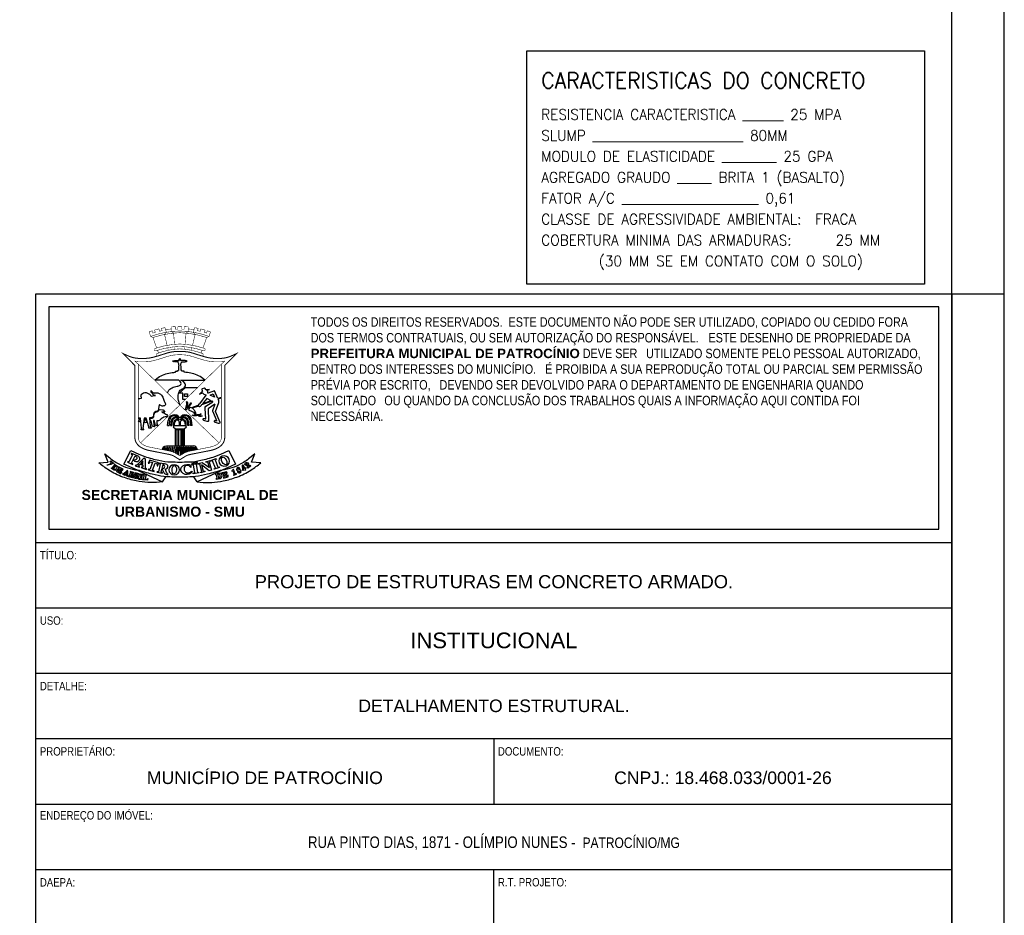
# Model space of a CAD drawing. Header units: millimetres. Extents: x -80 to 444, y 0 to 170.
# Tile 68 of 133: x 155 to 174, y 83 to 100. Entities that reach past the tile are written whole.
import ezdxf

# ---------------------------------------------------------------- set-up
doc = ezdxf.new("R2010")
doc.units = ezdxf.units.MM
doc.layers.add('BLOCOS', color=3, linetype='Continuous')
doc.layers.add('FUN_TXT_ARMADURAS', color=3, linetype='Continuous')
doc.styles.add('CYPETXT', font='romans', dxfattribs={"height": 0.2})
doc.styles.add('FORMATO', font='technic_.ttf')
doc.styles.add('R060E100', font='technic_.ttf', dxfattribs={"height": 16})

msp = doc.modelspace()

# ---------------------------------------------------------------- linework, layer by layer
at = {"color": 1}
msp.add_line((173.1, 94.7), (174.1, 94.7), dxfattribs=at)
at = {"color": 6}
for p, q in [((164.35, 86.2), (164.35, 84.95)), ((164.35, 73.25), (164.35, 83.7))]:
    msp.add_line(p, q, dxfattribs=at)
at = {"color": 2}
for points in [[(90, 124.4), (90, 65), (174.1, 65), (174.1, 124.4)], [(155.85, 90.2), (172.85, 90.2), (172.85, 94.45), (155.85, 94.45)]]:
    msp.add_lwpolyline(points, close=True, dxfattribs=at)
at = {"color": 6}
for points in [[(92.5, 123.4), (92.5, 66), (173.1, 66), (173.1, 123.4)], [(155.6, 66), (155.6, 94.7), (173.1, 94.7), (173.1, 66)]]:
    msp.add_lwpolyline(points, close=True, dxfattribs=at)
at = {"color": 1, "const_width": 0.00979}
for points in [[(157.907, 93.6657), (157.8367, 93.8638), (157.7924, 93.8848), (157.7641, 93.9712, -0.0101119), (157.8249, 93.9926), (157.8381, 93.9495), (157.8811, 93.9628), (157.8681, 94.0061, -0.0135349), (157.9514, 94.0285), (157.9633, 93.9833), (158.012, 93.9951), (157.9998, 94.0394, -0.0105173), (158.0657, 94.0516), (158.0766, 94.0173), (158.0931, 93.9647), (158.0579, 93.9226), (158.1071, 93.7142)], [(158.2492, 93.734), (158.2309, 93.9484), (158.1898, 93.9785), (158.1902, 94.067, -0.0118928), (158.2658, 94.0715), (158.2654, 94.0233), (158.3123, 94.0238), (158.3123, 94.0725, -0.005908), (158.35, 94.0724, -0.005908), (158.3877, 94.0725), (158.3877, 94.0238), (158.4346, 94.0233), (158.4342, 94.0715, -0.0118928), (158.5098, 94.067), (158.5102, 93.9785), (158.4691, 93.9484), (158.4508, 93.734)], [(158.793, 93.6657), (158.8633, 93.8638), (158.9076, 93.8848), (158.9359, 93.9712, 0.0101119), (158.8751, 93.9926), (158.8619, 93.9495), (158.8189, 93.9628), (158.8319, 94.0061, 0.0135349), (158.7486, 94.0285), (158.7367, 93.9833), (158.688, 93.9951), (158.7002, 94.0394, 0.0105173), (158.6343, 94.0516), (158.6234, 94.0173), (158.6069, 93.9647), (158.6421, 93.9226), (158.5929, 93.7142)], [(158.9076, 93.8848, 0.0825429), (158.35, 93.9892, 0.0825429), (157.7924, 93.8848)], [(158.8633, 93.8638, 0.0722397), (158.35, 93.9565, 0.0722397), (157.8367, 93.8638)], [(158.19, 94.0257, 0.0704916), (158.0784, 94.0115)], [(158.6216, 94.0115, 0.0704916), (158.51, 94.0257)], [(158.7658, 93.5128, 0.565968), (158.7961, 93.5397, 0.2738554), (158.7781, 93.5602, 0.0818369), (158.35, 93.6468, 0.0818369), (157.9219, 93.5602, 0.2738554), (157.9039, 93.5397, 0.565968), (157.9342, 93.5128)]]:
    msp.add_lwpolyline(points, format="xyb", dxfattribs=at)
at = {"color": 1}
for points, const_width in [([(157.8839, 93.6572, 0.2738554), (157.8658, 93.6366, 0.565968), (157.8961, 93.6098, -0.0759365), (158.35, 93.693, -0.0759365), (158.8039, 93.6098, 0.565968), (158.8342, 93.6366, 0.2738554), (158.8161, 93.6572, 0.0709109), (158.35, 93.7406, 0.0709109)], 0.00979), ([(158.0843, 93.5604, -0.0171122), (157.8431, 93.4873, -0.0594928), (157.6765, 93.4637, -0.0110952), (157.5833, 93.4637, -0.0879771), (157.3832, 93.5038), (157.2698, 93.5546), (157.4927, 93.3273), (157.4927, 91.9445, 0.0798337), (157.5025, 91.8898, 0.1642576), (157.5923, 91.7745, 0.0972303), (157.755, 91.7076), (158.1479, 91.6297, -0.0949465), (158.2532, 91.5885), (158.35, 91.5276), (158.4468, 91.5885, -0.0949465), (158.5521, 91.6297), (158.945, 91.7076, 0.0972303), (159.1077, 91.7745, 0.1642576), (159.1975, 91.8898, 0.0798337), (159.2073, 91.9445), (159.2073, 93.3273), (159.4302, 93.5546), (159.3168, 93.5038, -0.0879771), (159.1167, 93.4637, -0.0110952), (159.0235, 93.4637, -0.0594928), (158.8569, 93.4873, -0.0171122), (158.6157, 93.5604, 0.0972383), (158.35, 93.5964, 0.0972383)], 0.0196), ([(158.1052, 93.4993, -0.0171122), (157.8597, 93.4249, -0.0594928), (157.6779, 93.3991, -0.0110952), (157.5818, 93.3991, -0.1039794), (157.4871, 93.4162), (157.5573, 93.3537), (157.5573, 91.9451, 0.0787036), (157.5635, 91.9111, 0.1642576), (157.6279, 91.8284, 0.0972303), (157.7676, 91.771), (158.1601, 91.6931, -0.0946451), (158.2876, 91.6432), (158.35, 91.6039), (158.4124, 91.6432, -0.0946451), (158.5399, 91.6931), (158.9324, 91.771, 0.0972303), (159.0721, 91.8284, 0.1642576), (159.1365, 91.9111, 0.0787036), (159.1427, 91.9451), (159.1427, 93.3537), (159.2129, 93.4162, -0.1039794), (159.1182, 93.3991, -0.0110952), (159.0221, 93.3991, -0.0594928), (158.8403, 93.4249, -0.0171122), (158.5948, 93.4993, 0.084475), (158.3516, 93.5351, 0.085264)], 0.00979)]:
    msp.add_lwpolyline(points, format="xyb", close=True, dxfattribs=dict(at, const_width=const_width))
at = {"color": 1, "const_width": 0.00979}
for points in [[(158.1296, 93.6205), (158.1183, 93.6683)], [(158.2571, 93.6402), (158.2531, 93.687)], [(158.4429, 93.6402), (158.4469, 93.687)], [(158.5704, 93.6205), (158.5817, 93.6683)], [(157.9418, 93.5676), (157.9235, 93.619)], [(158.7582, 93.5676), (158.7765, 93.619)], [(157.5573, 93.3537), (158.35, 92.575), (157.6003, 91.8513)], [(159.0997, 91.8513), (158.35, 92.575), (159.1427, 93.3537)]]:
    msp.add_lwpolyline(points, dxfattribs=at)
at = {"color": 1}
for points in [[(158.3285, 93.335), (158.3298, 93.352, 0.1753675), (158.3255, 93.3716, -0.1525632), (158.3208, 93.4008), (158.248, 93.3962), (158.2483, 93.4064), (158.2466, 93.4072), (158.2413, 93.4061, -0.0109776), (158.2303, 93.4041, -0.2264449), (158.2245, 93.4058), (158.23, 93.4071), (158.2141, 93.4092, -0.8279357), (158.2139, 93.4132), (158.2239, 93.4166, -0.1271777), (158.2466, 93.4182), (158.248, 93.4233), (158.3379, 93.4254), (158.3387, 93.4484, -0.3094406), (158.35, 93.4638)], [(158.3715, 93.335), (158.3702, 93.352, -0.1753675), (158.3745, 93.3716, 0.1525632), (158.3792, 93.4008), (158.452, 93.3962), (158.4517, 93.4064), (158.4534, 93.4072), (158.4587, 93.4061, 0.0109776), (158.4697, 93.4041, 0.2264449), (158.4755, 93.4058), (158.47, 93.4071), (158.4859, 93.4092, 0.8279357), (158.4861, 93.4132), (158.4761, 93.4166, 0.1271777), (158.4534, 93.4182), (158.452, 93.4233), (158.3621, 93.4254), (158.3613, 93.4484, 0.3094406), (158.35, 93.4638)], [(158.3309, 93.0463), (157.8698, 93.0468), (157.91, 93.0804, -0.0792331), (158.021, 93.1465, -0.0836903), (158.2676, 93.1997), (158.2676, 93.2215), (158.3084, 93.2215), (158.3084, 93.2364), (158.323, 93.2364)], [(158.3715, 93.0463), (158.8302, 93.0468), (158.79, 93.0804, 0.0792331), (158.679, 93.1465, 0.0836903), (158.4324, 93.1997), (158.4324, 93.2215), (158.3916, 93.2215), (158.3916, 93.2364), (158.377, 93.2364)], [(158.1124, 92.8085), (158.1282, 92.8354, -0.1501679), (158.2023, 92.903, -0.0699618), (158.2986, 92.9331, 0.0780417), (158.3587, 92.953, 0.3306951), (158.375, 92.986, 0.2292163), (158.3309, 93.0463)], [(158.35, 92.575), (158.3273, 92.6587, -0.1189674), (158.3235, 92.7915, -0.1256689), (158.3554, 92.8562, -0.1330422), (158.3947, 92.8829, 0.2139135), (158.4566, 92.9411, 0.2204676), (158.4551, 92.9774, 0.2068478), (158.3715, 93.0463)], [(157.5573, 92.6987), (157.584, 92.6994), (157.6141, 92.7029, 0.3498893), (157.6169, 92.7057, 0.1508016), (157.6123, 92.7298, -0.2455834), (157.612, 92.7652, -0.0958284), (157.6349, 92.7944, -0.3272035), (157.7338, 92.8026, 0.0101999), (157.7553, 92.79, -0.0739811), (157.7859, 92.7665, -0.071794), (157.8019, 92.7441), (157.8331, 92.7513), (157.8599, 92.7555, -0.1166307), (157.8842, 92.7537), (157.8599, 92.7628, -0.1539762), (157.8319, 92.7848), (157.8163, 92.8069, -0.1279971), (157.8003, 92.8499), (157.8091, 92.8365, 0.0776904), (157.8198, 92.8248, 0.0761057), (157.8532, 92.8054, 0.1372627), (157.8697, 92.8038, -0.0872321), (157.9287, 92.8037, -0.1312138), (157.9828, 92.7785, -0.1542554), (158.0308, 92.7033, 0.0252133), (158.0422, 92.6679, 0.0510708), (158.0637, 92.625, -0.0259558), (158.0682, 92.6171, 0.0209291), (158.0729, 92.6086, -0.2164991), (158.0756, 92.5865, -0.1211261), (158.0602, 92.5612, -0.3471051), (158.0433, 92.5593, 0.2647657), (158.0395, 92.5594, -0.1335941), (158.0141, 92.5538, -0.1548185), (157.9906, 92.5626, 0.0061902), (157.9615, 92.5848), (157.95, 92.5428), (157.9442, 92.5028, -0.0946831), (157.9321, 92.4675, -0.2588371), (157.9066, 92.4521, 0.3103352), (157.853, 92.4121, 0.068396), (157.8447, 92.3698, -0.2503229), (157.8234, 92.3348), (157.7683, 92.3311), (157.7816, 92.1621), (157.8061, 92.1289), (157.7566, 92.1317), (157.7581, 92.1584), (157.7046, 92.3228), (157.6694, 92.3228), (157.6429, 92.1261), (157.6607, 92.0995), (157.6119, 92.0995), (157.6174, 92.1291), (157.5977, 92.3235), (157.5573, 92.3235)], [(159.076, 92.6971), (159.0117, 92.8418), (158.8915, 92.7997, -0.6036909), (158.8858, 92.805, 0.3225458), (158.869, 92.8496), (158.9182, 92.8711), (158.8518, 92.8629), (158.8298, 92.893, 0.350927), (158.8225, 92.895), (158.7754, 92.8801, 0.371909), (158.7705, 92.8721, 0.0634966), (158.7808, 92.8369), (158.7242, 92.7827), (158.7857, 92.8081, -0.3927287), (158.7892, 92.8067, 0.2449148), (158.8439, 92.7672, -0.4927638), (158.8459, 92.7637), (158.7292, 92.5934), (158.7105, 92.5883), (158.6933, 92.5637)], [(158.4612, 92.4875), (158.4671, 92.5157, -0.0139651), (158.4791, 92.5661, 0.1321923), (158.4791, 92.6323, -0.8419479), (158.4881, 92.6364, -0.2175372), (158.4975, 92.5839, 0.0252836), (158.4847, 92.5212), (158.5008, 92.5362, 0.1023303), (158.5553, 92.6129, -0.9921758), (158.5641, 92.609, -0.1084767), (158.4862, 92.4986, 0.3156258), (158.4836, 92.4868)], [(158.7659, 92.575), (158.7491, 92.5538, -0.201937), (158.7389, 92.5483, 0.3341121), (158.7351, 92.5448, -0.7273895), (158.7226, 92.5432, 0.1045476), (158.7208, 92.5455, 0.3699832), (158.718, 92.5455, -0.6686331), (158.7101, 92.5495, 0.5231921), (158.7049, 92.5537)], [(159.0166, 92.5875), (158.89, 92.503), (158.8969, 92.2751, -0.544415), (158.8755, 92.2603), (158.8252, 92.2716, -0.2092755), (158.7953, 92.2935, -0.5227515), (158.8054, 92.3149, -0.2023617), (158.8312, 92.3089, 0.2295594), (158.8426, 92.3068, 0.3934708), (158.8449, 92.3106), (158.8334, 92.5079, -0.2047689), (158.8484, 92.5495), (158.9826, 92.6351, 0.6252674), (158.9821, 92.6399, -0.0871836), (158.9707, 92.6464)], [(159.0166, 92.5875), (158.9765, 92.4598, 0.2192635), (158.9781, 92.4471), (159.0526, 92.277, -0.2927298), (159.0514, 92.27, -0.3674289), (159.045, 92.2691, 0.1514547), (159.0193, 92.276, 0.2643945), (159.0049, 92.2671, 0.4364817), (159.0096, 92.253, 0.0114314), (159.0447, 92.2381, 0.1512931), (159.1179, 92.2324, 0.4169046), (159.1214, 92.2379)], [(159.1214, 92.2379), (159.0322, 92.452), (159.0952, 92.6247, 0.2962344), (159.0814, 92.685)], [(158.5723, 92.5215, 0.5580831), (158.5167, 92.4845)], [(158.5167, 92.4845), (158.6543, 92.4203), (158.6352, 92.4598, 0.1393815), (158.588, 92.513)], [(158.7141, 92.3799, 0.0548405), (158.7729, 92.3685, -0.8390859), (158.7737, 92.3601, -0.2090551), (158.6939, 92.3717, 0.1994227), (158.6815, 92.3737, -0.1161258), (158.5982, 92.3737, -0.8809874), (158.5993, 92.3837), (158.6379, 92.3824, 0.0569376), (158.6653, 92.3846), (158.6372, 92.3994, -0.2703294), (158.6263, 92.4168)], [(158.6839, 92.3912), (158.699, 92.3896, 0.0977281), (158.7119, 92.3907, 0.0423412), (158.7366, 92.4002, -0.1562378), (158.7526, 92.4025, -0.7348742), (158.7538, 92.3942, -0.0724375), (158.7149, 92.3824, 0.6281294), (158.7141, 92.3799)], [(157.5573, 92.275), (157.5704, 92.2654, 0.059047), (157.5947, 92.2561)], [(157.6686, 92.2434, 0.0487975), (157.7197, 92.2447)], [(158.1564, 92.2906), (158.1547, 92.2784, 0.0128134), (158.1439, 92.1828)], [(158.5436, 92.2906), (158.5453, 92.2784, -0.0128134), (158.5561, 92.1828)], [(158.0136, 91.7222, -0.3730721), (158.0941, 91.7919), (158.6059, 91.7919)], [(158.6864, 91.7222, 0.3730721), (158.6059, 91.7919)], [(158.0192, 91.1043), (157.9626, 91.0994, -0.0719824), (157.5188, 91.1242, -0.0372181), (157.2585, 91.1975, -0.0570973), (156.9912, 91.3308, -0.0327185), (156.8048, 91.4702), (156.9803, 91.4788), (156.9166, 91.644), (156.9888, 91.5829, 0.0511682), (157.1855, 91.4482, 0.0859639), (157.5396, 91.3283)], [(158.0382, 91.7173), (158.0593, 91.7605, 1.0483596), (158.0505, 91.7643), (158.0258, 91.7197)], [(158.0696, 91.711), (158.0906, 91.761, 1.0483596), (158.0815, 91.7643), (158.0572, 91.7135)], [(158.1002, 91.705), (158.1236, 91.761, 1.0483596), (158.1146, 91.7643), (158.0875, 91.7075)], [(158.136, 91.6979), (158.1548, 91.7618, 1.0483596), (158.1454, 91.7641), (158.1232, 91.7004)], [(158.1712, 91.6908), (158.1869, 91.7622, 1.0483596), (158.1774, 91.7638), (158.1582, 91.6935)], [(158.2052, 91.6817), (158.2193, 91.7626, 1.0483596), (158.2098, 91.7638), (158.1921, 91.6856)], [(158.2378, 91.6694), (158.2501, 91.7629, 1.0483596), (158.2405, 91.7637), (158.2243, 91.6749)], [(158.2766, 91.6499), (158.2841, 91.7632, 1.0483596), (158.2745, 91.7633), (158.2622, 91.6578)], [(158.308, 91.6304), (158.3168, 91.7632, 1.0483596), (158.3071, 91.7633), (158.2928, 91.6399)], [(158.3322, 91.6151), (158.3398, 91.7631, -0.1636471), (158.3425, 91.7667, -0.1532159), (158.346, 91.7678), (158.354, 91.7678)], [(158.3678, 91.6151), (158.3602, 91.7631, 0.1636471), (158.3575, 91.7667, 0.1532159), (158.354, 91.7678)], [(158.392, 91.6304), (158.3832, 91.7632, -1.0483596), (158.3929, 91.7633), (158.4072, 91.6399)], [(158.4234, 91.6499), (158.4159, 91.7632, -1.0483596), (158.4255, 91.7633), (158.4378, 91.6578)], [(158.4622, 91.6694), (158.4499, 91.7629, -1.0483596), (158.4595, 91.7637), (158.4757, 91.6749)], [(158.4948, 91.6817), (158.4807, 91.7626, -1.0483596), (158.4902, 91.7638), (158.5079, 91.6856)], [(158.5288, 91.6908), (158.5131, 91.7622, -1.0483596), (158.5226, 91.7638), (158.5418, 91.6935)], [(158.564, 91.6979), (158.5452, 91.7618, -1.0483596), (158.5546, 91.7641), (158.5768, 91.7004)], [(158.5998, 91.705), (158.5764, 91.761, -1.0483596), (158.5854, 91.7643), (158.6125, 91.7075)], [(158.6304, 91.711), (158.6094, 91.761, -1.0483596), (158.6185, 91.7643), (158.6428, 91.7135)], [(158.6618, 91.7173), (158.6407, 91.7605, -1.0483596), (158.6495, 91.7643), (158.6742, 91.7197)], [(158.6808, 91.1043), (158.7374, 91.0994, 0.0719824), (159.1812, 91.1242, 0.0372181), (159.4415, 91.1975, 0.0570973), (159.7088, 91.3308, 0.0327185), (159.8952, 91.4702), (159.7197, 91.4788), (159.7834, 91.644), (159.7112, 91.5829, -0.0511682), (159.5145, 91.4482, -0.0859639), (159.1604, 91.3283)], [(158.485, 91.4352), (158.5316, 91.4344), (158.5488, 91.4338, -0.2702252), (158.56, 91.4194), (158.5627, 91.3793, -0.8026886), (158.5588, 91.3781, 0.0740355), (158.5356, 91.4087, 0.2045789), (158.4729, 91.4179, 0.0810479), (158.4458, 91.3976, 0.1192834), (158.4301, 91.3643, 0.1931852), (158.4499, 91.3034, 0.2314151), (158.4959, 91.2784, 0.0219803), (158.522, 91.2794, 0.1996064), (158.5716, 91.3049, -0.7686045), (158.584, 91.2991)]]:
    msp.add_lwpolyline(points, format="xyb", dxfattribs=at)
for points in [[(158.4559, 92.6791), (158.4073, 92.6791), (158.4073, 92.8008), (158.3406, 92.8008), (158.4564, 92.9061), (158.6882, 92.9072)], [(158.6933, 92.5637), (158.5723, 92.5215)], [(158.7049, 92.5537), (158.588, 92.513)], [(158.9707, 92.6464), (158.7659, 92.575)], [(158.9497, 92.6531), (158.8682, 92.7011), (158.7848, 92.5956)], [(158.9497, 92.6531), (158.7848, 92.5956)], [(159.1427, 92.7203), (159.076, 92.6971)], [(159.1427, 92.7063), (159.0814, 92.685)], [(158.4612, 92.4875), (158.4836, 92.4868)], [(158.6263, 92.4168), (158.6839, 92.3912)], [(157.5947, 92.2561), (157.5888, 92.3138), (157.5573, 92.3138)], [(157.7197, 92.2447), (157.6975, 92.313), (157.678, 92.313), (157.6686, 92.2434)], [(158.115, 92.1823), (158.1244, 92.2761)], [(158.115, 92.1823), (158.1439, 92.1828)], [(158.1735, 92.1823), (158.1965, 92.1823)], [(158.4663, 92.1756), (158.2337, 92.1756), (158.2216, 92.156), (158.2653, 92.1199), (158.4347, 92.1199)], [(158.2287, 92.1823), (158.2449, 92.1823)], [(158.3401, 92.2459), (158.3401, 92.1756)], [(158.3599, 92.2459), (158.3599, 92.1756)], [(158.4347, 92.1199), (158.4784, 92.156), (158.4663, 92.1756)], [(158.4713, 92.1823), (158.4551, 92.1823)], [(158.5265, 92.1823), (158.5035, 92.1823)], [(158.585, 92.1823), (158.5561, 92.1828)], [(158.585, 92.1823), (158.5756, 92.2761)], [(158.2653, 91.7919), (158.2653, 92.1081), (158.2696, 92.1081), (158.2696, 91.7919)], [(158.2827, 91.7919), (158.2827, 92.1081), (158.3107, 92.1081), (158.3107, 91.7919)], [(158.3306, 91.7919), (158.3306, 92.1081), (158.3694, 92.1081)], [(158.3694, 92.1081), (158.3694, 91.7919)], [(158.4173, 91.7919), (158.4173, 92.1081), (158.3893, 92.1081), (158.3893, 91.7919)], [(158.4347, 91.7919), (158.4347, 92.1081), (158.4304, 92.1081), (158.4304, 91.7919)], [(157.4576, 91.3666), (158.0192, 91.1043), (158.0842, 91.2039)], [(159.2424, 91.3666), (158.6808, 91.1043), (158.6158, 91.2039)]]:
    msp.add_lwpolyline(points, dxfattribs=at)
for points in [[(158.4365, 92.7903), (158.4943, 92.7903), (158.4943, 92.7378), (158.4365, 92.7378)], [(158.9318, 92.7653), (158.9868, 92.788), (159.0136, 92.7262)], [(157.6102, 91.3781), (157.7125, 91.3441), (157.7125, 91.3571), (157.6918, 91.3683), (157.6918, 91.5415), (157.6608, 91.5566), (157.5308, 91.4234), (157.5086, 91.4235), (157.5001, 91.4131), (157.5785, 91.3863), (157.579, 91.4004), (157.5603, 91.4111), (157.5858, 91.4408), (157.6435, 91.4232), (157.6435, 91.3854), (157.6157, 91.3881)], [(157.6022, 91.4578), (157.6441, 91.4447), (157.6457, 91.5056)], [(157.7427, 91.3347), (157.8576, 91.3012), (157.8576, 91.3146), (157.8298, 91.327), (157.8768, 91.4619), (157.9144, 91.4487), (157.9164, 91.4101), (157.9318, 91.4113), (157.9415, 91.4688), (157.7753, 91.5184), (157.7482, 91.4631), (157.763, 91.4604), (157.7858, 91.4888), (157.8256, 91.4767), (157.7782, 91.3437), (157.7464, 91.3459)], [(158.5798, 91.4462), (158.6854, 91.4711), (158.6835, 91.4893), (158.5795, 91.457)], [(158.5795, 91.438), (158.6856, 91.4556), (158.6885, 91.4437), (158.6631, 91.435), (158.687, 91.288), (158.7137, 91.287), (158.7168, 91.276), (158.6076, 91.2614), (158.6078, 91.2709), (158.635, 91.2814), (158.61, 91.4266), (158.5818, 91.4285)], [(158.7505, 91.2811), (158.7496, 91.2915), (158.7704, 91.3018), (158.7315, 91.4451), (158.7005, 91.4447), (158.6975, 91.4573), (158.7758, 91.4762), (158.9143, 91.3777), (158.8846, 91.4838), (158.8461, 91.4803), (158.8448, 91.4909), (158.9288, 91.5132), (158.934, 91.5037), (158.9103, 91.4907), (158.9557, 91.3313), (158.9139, 91.3194), (158.7618, 91.4287), (158.7975, 91.3115), (158.8302, 91.3103), (158.8347, 91.3014)], [(158.9448, 91.5133), (159.044, 91.5509), (159.0491, 91.5398), (159.0259, 91.5262), (159.0784, 91.3868), (159.1048, 91.3911), (159.1099, 91.3809), (159.0058, 91.3452), (159.0041, 91.3545), (159.0287, 91.3701), (158.9755, 91.5075), (158.9475, 91.5039)], [(157.3582, 91.2236), (157.3593, 91.3151), (157.3413, 91.3234), (157.2729, 91.2576), (157.2596, 91.2582), (157.2553, 91.2539), (157.2986, 91.2349), (157.2985, 91.2418), (157.2898, 91.2499), (157.3013, 91.2642), (157.3308, 91.2529), (157.3308, 91.2353), (157.3179, 91.2366), (157.3122, 91.231), (157.365, 91.2109), (157.3648, 91.2184)], [(157.3105, 91.2731), (157.3308, 91.2649), (157.334, 91.2975)], [(157.5815, 91.1603), (157.6367, 91.1503), (157.636, 91.1567), (157.6221, 91.1635), (157.6371, 91.2386), (157.6522, 91.2396), (157.6511, 91.2467), (157.5994, 91.2541), (157.5949, 91.2485), (157.6095, 91.2429), (157.5949, 91.1683), (157.5855, 91.1672)], [(159.5604, 91.3481), (159.5527, 91.3935), (159.5766, 91.3586)]]:
    msp.add_lwpolyline(points, close=True, dxfattribs=at)
for points in [[(157.7857, 92.2619), (157.7825, 92.3221), (157.8089, 92.3233, 0.0803253), (157.8337, 92.3285, 0.158746), (157.8421, 92.3353, 0.0286502), (157.8508, 92.3504, 0.1043628), (157.856, 92.3706, -0.0317452), (157.8581, 92.39, -0.0349798), (157.8619, 92.4056, -0.0801612), (157.8693, 92.42, -0.0260052), (157.8778, 92.4304, -0.2284675), (157.9076, 92.4425, 0.3261756), (157.9436, 92.4654, -0.3232693), (157.9757, 92.4862), (158.0198, 92.4847, -0.2200569), (158.0401, 92.4746, -0.0544939), (158.0639, 92.4368), (158.045, 92.438, -0.0423738), (158.0049, 92.4437), (158.0222, 92.4332, 0.0501225), (158.1063, 92.3928), (158.1, 92.3481), (158.0698, 92.3466, 0.1464232), (158.0272, 92.3316, 0.0097094), (157.967, 92.286, -0.2372095), (157.9118, 92.2747), (157.912, 92.2128), (157.9324, 92.1853), (157.888, 92.1853), (157.8632, 92.275), (157.8474, 92.275), (157.8507, 92.1911), (157.8735, 92.1574), (157.828, 92.1608), (157.8231, 92.1848), (157.804, 92.2688)], [(158.5247, 91.4879, 0.0460718), (158.75, 91.5175, 0.0202553), (159.0197, 91.59), (159.1314, 91.6319), (159.2881, 91.7038), (159.4162, 91.4454), (159.2595, 91.3735), (159.156, 91.3316, -0.0234713), (158.8781, 91.2519, -0.0187625), (158.6527, 91.2069, -0.0281937), (158.35, 91.1971, -0.0281937), (158.0473, 91.2069, -0.0187625), (157.8219, 91.2519, -0.0234713), (157.544, 91.3316), (157.4405, 91.3735), (157.2838, 91.4454), (157.4119, 91.7038), (157.5686, 91.6319), (157.6803, 91.59, 0.0202553), (157.95, 91.5175, 0.0460718), (158.1753, 91.4879, 0.0090336), (158.35, 91.4845, 0.0090336)], [(157.348, 91.4804), (157.4527, 91.438), (157.4527, 91.4474), (157.4291, 91.4651), (157.4948, 91.5998), (157.5165, 91.5894, -0.4308266), (157.5268, 91.5461), (157.516, 91.5325, -0.3301327), (157.4728, 91.5278, 0.8964777), (157.4644, 91.5179, 0.3766207), (157.564, 91.5087, 0.5920911), (157.553, 91.5952), (157.4346, 91.6496, 1.1798119), (157.4296, 91.6311, -0.4071479), (157.4408, 91.6176, -0.0944106), (157.4384, 91.6088), (157.4273, 91.5853), (157.3788, 91.489), (157.3564, 91.4905)], [(157.0354, 91.5044), (157.0824, 91.4655, -0.5432104), (157.0818, 91.4595, -0.0649255), (156.9745, 91.4227, -0.3056592), (156.9634, 91.4273, -0.5414129), (156.9649, 91.4307, 0.1215777), (157.0467, 91.4666), (157.022, 91.4877, -0.4149444), (157.0214, 91.4957, -0.0566407), (157.0308, 91.5044, -0.3284654)], [(157.0609, 91.3692), (157.1084, 91.4296, 0.5286705), (157.1078, 91.4318, -0.2626963), (157.0984, 91.4415, -0.5623733), (157.1026, 91.4458), (157.1611, 91.4086, -0.3141666), (157.178, 91.3681, -0.5019414), (157.097, 91.3313), (157.0466, 91.3638, -0.2587717), (157.0426, 91.3712, -0.6476577), (157.0513, 91.375, 0.1544021)], [(157.0853, 91.3546), (157.1312, 91.4169), (157.1429, 91.4061, -0.2866513), (157.1494, 91.3824, -0.0955745), (157.134, 91.3528, -0.3169183), (157.1024, 91.3436, -0.1218578)], [(157.9136, 91.291), (158.0167, 91.2717), (158.0173, 91.2829), (157.9945, 91.2907), (158.0054, 91.3458), (158.0152, 91.3461), (158.0516, 91.2731, 0.1746303), (158.0605, 91.2646, -0.0210108), (158.0826, 91.2537, 0.1108634), (158.1221, 91.2423), (158.1244, 91.2504), (158.1166, 91.2565, -0.0966629), (158.1054, 91.2696, -0.0552111), (158.0747, 91.3414, -0.3481475), (158.078, 91.3497, -0.0545272), (158.1007, 91.3597, 0.3017731), (158.1177, 91.3809, 0.147969), (158.1186, 91.4151, 0.1389218), (158.1027, 91.4352, 0.0689416), (158.0574, 91.4514), (157.9543, 91.4659), (157.9503, 91.4562), (157.9739, 91.4486), (157.9433, 91.2998), (157.9151, 91.2988)], [(158.0242, 91.4398), (158.0073, 91.3594), (158.0293, 91.3586, 0.3700116), (158.06, 91.3833, 0.1151386), (158.0596, 91.4129, 0.2858372)], [(159.5386, 91.4148), (159.5475, 91.3335, 0.5062329), (159.5616, 91.328), (159.5841, 91.3422), (159.5945, 91.329), (159.6143, 91.3445), (159.6043, 91.3573), (159.6145, 91.365), (159.6066, 91.3756), (159.6002, 91.3703, -0.4216062), (159.5951, 91.3713), (159.559, 91.4269, 0.3470052), (159.5518, 91.4296, 0.1245378), (159.5416, 91.4235, 0.2252861)], [(159.7083, 91.4106), (159.6541, 91.3675), (159.644, 91.3767), (159.644, 91.4221, 0.1616122), (159.6378, 91.4409, 0.1135764), (159.6302, 91.4474, 0.3093344), (159.6163, 91.4457, 0.4515744), (159.6163, 91.4322, -0.0316531), (159.623, 91.4254, -0.8705545), (159.6165, 91.4178, -0.0356646), (159.6007, 91.4297, -0.5303758), (159.6056, 91.4707, -0.1299998), (159.6327, 91.4767, -0.3788328), (159.6598, 91.4507, -0.0344989), (159.6602, 91.4251, 0.0064616), (159.6591, 91.4004, 0.6290929), (159.6619, 91.3989), (159.6944, 91.4248)], [(157.2229, 91.2657), (157.2421, 91.2891, 0.9223567), (157.2358, 91.2951, 0.0195208), (157.2202, 91.2801, -0.3870576), (157.2163, 91.2799), (157.1867, 91.2973, -0.4861728), (157.1858, 91.3037), (157.1977, 91.3252, -0.4259892), (157.2017, 91.3262, 0.040372), (157.2162, 91.319, -0.4437247), (157.2186, 91.3125, -0.0162145), (157.217, 91.3028), (157.2207, 91.3006), (157.2399, 91.333, 0.9985904), (157.2363, 91.3371), (157.2266, 91.3279), (157.2062, 91.3371), (157.2192, 91.3638), (157.2529, 91.3474, -0.314626), (157.2544, 91.3447), (157.2503, 91.3318, 0.992119), (157.2582, 91.3292), (157.2691, 91.3513), (157.1947, 91.3886, 0.5136072), (157.1881, 91.3851), (157.193, 91.3801, -0.3045319), (157.1943, 91.373), (157.1608, 91.3144, -0.2105703), (157.1558, 91.3107, -0.1334378), (157.1451, 91.3112, 0.6255749), (157.1402, 91.3061), (157.2132, 91.2667, 0.1942123)], [(157.3692, 91.2093), (157.4432, 91.1876, 0.5950341), (157.4737, 91.2182, 0.222158), (157.4549, 91.2393), (157.4628, 91.2404, 0.7977212), (157.4668, 91.2826), (157.4021, 91.3018, 0.7072236), (157.3991, 91.2977), (157.4029, 91.2941, -0.1962732), (157.4059, 91.2876), (157.3844, 91.223, -0.0556629), (157.3813, 91.2162), (157.3718, 91.2159)], [(157.4191, 91.2363), (157.4109, 91.2119, 0.3856886), (157.4124, 91.2086, 0.0962273), (157.4347, 91.2034, 0.519308), (157.447, 91.2195, 0.1375758), (157.4356, 91.2369, 0.4563195)], [(157.4338, 91.283), (157.4249, 91.2522), (157.4329, 91.2505, 0.8577137), (157.4449, 91.2815, 0.1963354)], [(157.4867, 91.188), (157.4739, 91.1864), (157.4701, 91.1815), (157.5229, 91.1693), (157.5214, 91.1761), (157.5112, 91.1817), (157.5187, 91.2093), (157.5295, 91.2067), (157.5376, 91.1793, 0.2169937), (157.5569, 91.1608, 0.0009399), (157.5722, 91.1554, 0.2723686), (157.5766, 91.1563, 0.5049076), (157.5761, 91.1609, -0.2220291), (157.5655, 91.1766, 0.0932971), (157.5539, 91.2092, -0.4179832), (157.5546, 91.2115), (157.5654, 91.2138, 0.6929144), (157.5723, 91.2577), (157.4985, 91.277, 0.8808916), (157.4951, 91.2687, -0.0492997), (157.5019, 91.264, -0.4119083), (157.5023, 91.2591)], [(157.5203, 91.2197), (157.5302, 91.2608), (157.5377, 91.2573, -0.3062738), (157.5489, 91.2391, -0.1976902), (157.5402, 91.2204, -0.2317516), (157.5301, 91.2173, -0.0335457)], [(157.6574, 91.2386), (157.6612, 91.2445), (157.7098, 91.2399), (157.7145, 91.2318), (157.6985, 91.23), (157.6886, 91.1557), (157.7258, 91.1531), (157.7346, 91.1685, -0.896771), (157.7422, 91.1652), (157.7351, 91.1416, -0.2500265), (157.7314, 91.138), (157.6452, 91.1466, -0.7334021), (157.6436, 91.1545), (157.6552, 91.1563, 0.334965), (157.6597, 91.1609, 0.0025457), (157.6684, 91.2333)], [(159.041, 91.2499), (159.0563, 91.1735, -0.3955286), (159.0536, 91.1692, 0.0122301), (159.0428, 91.1662, 0.8807358), (159.0439, 91.1598), (159.1197, 91.1707, 0.2937965), (159.1539, 91.203, 0.1994805), (159.1524, 91.2446, 0.3073147), (159.1135, 91.2717), (159.0316, 91.2624, 0.4421056), (159.0244, 91.2524, 0.4784128), (159.0258, 91.2515), (159.0368, 91.252, -0.2636348)], [(159.071, 91.2566), (159.0863, 91.177), (159.1026, 91.1803, 0.3447034), (159.122, 91.2108, 0.2174796), (159.1127, 91.2429, 0.2724135), (159.08, 91.2584, 0.0505764)], [(159.1844, 91.1791), (159.2753, 91.2012), (159.2747, 91.2295, 0.7656565), (159.2655, 91.2318), (159.2649, 91.2124), (159.2221, 91.2021), (159.2125, 91.2344), (159.2327, 91.2404), (159.2419, 91.2287), (159.2487, 91.2306), (159.239, 91.2669), (159.2327, 91.2653), (159.2327, 91.2498), (159.2098, 91.2433), (159.2006, 91.2757), (159.2417, 91.2859), (159.2495, 91.2721, 0.9926017), (159.2565, 91.276, -0.0815327), (159.2482, 91.2994), (159.1585, 91.2794, 0.8302167), (159.1588, 91.2696), (159.1712, 91.2708), (159.1909, 91.1947), (159.1829, 91.1873, 0.5458928)], [(159.38, 91.2339), (159.4303, 91.2535, 1.091405), (159.4266, 91.2609, -0.1182519), (159.4145, 91.257, -0.3706715), (159.4104, 91.26), (159.3743, 91.3405, 0.5206973), (159.3677, 91.3418), (159.3429, 91.3177, 0.6030092), (159.3455, 91.3086), (159.3604, 91.3151), (159.3871, 91.2537, -0.2473091), (159.3866, 91.2471, -0.2059485), (159.379, 91.2418, 0.9316202)], [(159.4574, 91.3185), (159.4535, 91.3108, 0.3802231), (159.4609, 91.2821, 0.2123795), (159.4979, 91.2757, 0.3361292), (159.525, 91.3095, 0.3651136), (159.4908, 91.3397), (159.4933, 91.3439, 0.5560021), (159.4741, 91.3804, 0.1188674), (159.4553, 91.3791, 0.3823075), (159.4303, 91.3448, 0.3667708)], [(159.4778, 91.3408), (159.4527, 91.35, -0.421403), (159.4494, 91.3586), (159.4512, 91.3617, -0.4929162), (159.4666, 91.3661, -0.3373206)], [(159.4706, 91.3176), (159.498, 91.3105, -0.3393514), (159.5058, 91.3005, -0.3553599), (159.4959, 91.2881, -0.2880388), (159.4776, 91.2947, -0.0741809), (159.4714, 91.3057, -0.1520368)]]:
    msp.add_lwpolyline(points, format="xyb", close=True, dxfattribs=at)
at = {"color": 6}
for points in [[(155.6, 89.95), (173.1, 89.95)], [(155.6, 88.7), (173.1, 88.7)], [(155.6, 87.45), (173.1, 87.45)], [(155.6, 86.2), (173.1, 86.2)], [(155.6, 84.95), (173.1, 84.95)], [(155.6, 83.7), (173.1, 83.7)]]:
    msp.add_lwpolyline(points, dxfattribs=at)
at = {"color": 1}
for centre, radius, start, end in [((159.019, 93.2476), 0.696, 172.79315, 180.92214), ((157.681, 93.2476), 0.696, 359.07786, 7.20685), ((158.2462, 92.2638), 0.1224, 32.00351, 174.2381), ((158.2488, 92.2774), 0.0934, 28.81725, 171.87483), ((158.4538, 92.2638), 0.1224, 5.7619, 147.99649), ((158.4512, 92.2774), 0.0934, 8.12517, 151.18275), ((158.5978, 92.1768), 0.4243, 167.86057, 179.25731), ((158.2739, 92.2494), 0.0924, 52.15946, 169.61878), ((158.4311, 92.2035), 0.2356, 161.18844, 185.14018), ((158.2753, 92.2547), 0.0716, 23.53099, 159.84532), ((158.3716, 92.2042), 0.1446, 155.35207, 188.68733), ((158.2989, 92.2296), 0.0683, 51.95209, 149.23557), ((158.3838, 92.2001), 0.14, 158.55449, 187.30283), ((158.2995, 92.2344), 0.049, 53.57617, 159.77198), ((158.2922, 92.2425), 0.048, 4.08865, 40.71878), ((158.4247, 92.2547), 0.0716, 20.15468, 156.46901), ((158.4011, 92.2296), 0.0683, 30.76443, 128.04791), ((158.4078, 92.2425), 0.048, 139.28122, 175.91135), ((158.4261, 92.2494), 0.0924, 10.38122, 127.84054), ((158.4005, 92.2344), 0.049, 20.22802, 126.42383), ((158.3162, 92.2001), 0.14, 352.69717, 21.44551), ((158.3284, 92.2042), 0.1446, 351.31267, 24.64793), ((158.2689, 92.2035), 0.2356, 354.85982, 18.81156), ((158.1022, 92.1768), 0.4243, 0.74269, 12.13943)]:
    msp.add_arc(centre, radius, start, end, dxfattribs=at)
at = {"color": 1, "extrusion": (0, 0, -1)}
for centre, major_axis, ratio, start_param, end_param in [((159.1972, 91.5046), (-0.102, 0.0037), 0.940108, -1.5707963, 4.712389), ((158.2434, 91.3367), (-0.1021, 0), 0.9396743, -1.5707963, 4.712389), ((158.4815, 91.3393), (-0.1123, 0.0041), 0.8537433, 3.5317388, 7.8539816)]:
    msp.add_ellipse(centre, major_axis=major_axis, ratio=ratio, start_param=start_param, end_param=end_param, dxfattribs=at)
at = {"color": 1}
for centre, major_axis in [((158.2434, 91.3367), (-0.0049, -0.0793)), ((159.1972, 91.5046), (0.0387, -0.0694))]:
    msp.add_ellipse(centre, major_axis=major_axis, ratio=0.5239768, dxfattribs=at)
at = {"layer": 'BLOCOS', "color": 2}
msp.add_lwpolyline([(164.9809, 99.3426), (172.5727, 99.3426), (172.5727, 94.883), (164.9809, 94.883)], close=True, dxfattribs=at)

# ---------------------------------------------------------------- texts
at = {"color": 2}
for s, insert, char_height, width, attachment_point, style in [('TODOS OS DIREITOS RESERVADOS.  ESTE DOCUMENTO NÃO PODE SER UTILIZADO, COPIADO OU CEDIDO FORA DOS TERMOS CONTRATUAIS, OU SEM AUTORIZAÇÃO DO RESPONSÁVEL. {\\H2.27731x; }ESTE DESENHO DE PROPRIEDADE DA {\\fArial|b1|i0|c0|p34;PREFEITURA MUNICIPAL DE PATROCÍNIO} DEVE SER {\\H1.88966x; }UTILIZADO SOMENTE PELO PESSOAL AUTORIZADO, DENTRO DOS INTERESSES DO MUNICÍPIO. {\\H2.01777x; }É PROIBIDA A SUA REPRODUÇÃO TOTAL OU PARCIAL SEM PERMISSÃO PRÉVIA POR ESCRITO, {\\H1.9673x; }DEVENDO SER DEVOLVIDO PARA O DEPARTAMENTO DE ENGENHARIA QUANDO SOLICITADO {\\H1.74947x; }OU QUANDO DA CONCLUSÃO DOS TRABALHOS QUAIS A INFORMAÇÃO AQUI CONTIDA FOI {\\H1.81799x; }NECESSÁRIA.{\\H2.00465x; }', (160.85, 94.25), 0.18, 11.75, 1, 'FORMATO'), ('{\\fArial|b1|i0|c0|p34;\\H1.2x;SECRETARIA MUNICIPAL DE URBANISMO - SMU}', (158.35, 90.6945), 0.16, 3.846925, 5, 'R060E100'), (' TÍTULO:', (155.6262, 89.6234), 0.16, 17.7475, 7, 'FORMATO'), (' USO:', (155.6262, 88.3734), 0.16, 17.7475, 7, 'FORMATO'), (' DETALHE:', (155.6262, 87.1234), 0.16, 17.7475, 7, 'FORMATO'), (' PROPRIETÁRIO:', (155.6262, 85.8734), 0.16, 8.8475, 7, 'FORMATO'), (' DOCUMENTO:', (164.3762, 85.8734), 0.16, 8.8475, 7, 'FORMATO'), (' ENDEREÇO DO IMÓVEL:', (155.6262, 84.6048), 0.16, 17.7475, 7, 'FORMATO'), (' DAEPA:', (155.6262, 83.3734), 0.16, 6.6225, 7, 'FORMATO'), (' R.T. PROJETO:', (164.3762, 83.3734), 0.16, 11.0725, 7, 'FORMATO')]:
    msp.add_mtext(s, dxfattribs=dict(at, insert=insert, char_height=char_height, width=width, attachment_point=attachment_point, style=style))
at = {"color": 3, "attachment_point": 5, "style": 'FORMATO'}
for s, insert, char_height, width in [('{\\fArial|b0|i0|c0|p34;PROJETO DE ESTRUTURAS EM CONCRETO ARMADO.}', (164.35, 89.1967), 0.25, 17.5), ('{\\fArial|b0|i0|c0|p34;\\H1.0714x;INSTITUCIONAL}', (164.35, 88.075), 0.28, 17.5), ('{\\fArial|b0|i0|c0|p34;DETALHAMENTO ESTRUTURAL.}', (164.35, 86.825), 0.24, 17.5), ('{\\fArial|b0|i0|c0|p34;MUNICÍPIO DE PATROCÍNIO}', (159.975, 85.45), 0.24, 8.75), ('{\\fArial|b0|i0|c0|p34;CNPJ.: 18.468.033/0001-26}', (168.725, 85.45), 0.24, 8.75), ('{\\H1.1x;RUA PINTO DIAS, 1871 - OLÍMPIO NUNES - \\H0.90909x; PATROCÍNIO/MG}', (164.35, 84.2), 0.2, 17.5)]:
    msp.add_mtext(s, dxfattribs=dict(at, insert=insert, char_height=char_height, width=width))
at = {"layer": 'FUN_TXT_ARMADURAS', "style": 'CYPETXT', "width": 0.953514}
msp.add_text('CARACTERISTICAS DO CONCRETO', height=0.3, dxfattribs=at).set_placement((165.2548, 98.6248))
at = {"layer": 'FUN_TXT_ARMADURAS', "color": 2, "style": 'CYPETXT', "width": 0.953514}
for s, p in [('RESISTENCIA CARACTERISTICA ______ 25 MPA', (165.2548, 98.0248)), ('SLUMP ______________________ 80MM', (165.2548, 97.6248)), ('MODULO DE ELASTICIDADE ________ 25 GPA', (165.2548, 97.2248)), ('AGREGADO GRAUDO _____ BRITA 1 (BASALTO)', (165.2548, 96.8248)), ('FATOR A/C ____________________ 0,61', (165.2548, 96.4248)), ('CLASSE DE AGRESSIVIDADE AMBIENTAL:  FRACA', (165.2548, 96.0248)), ('COBERTURA MINIMA DAS ARMADURAS:   25 MM', (165.2548, 95.6248)), ('(30 MM SE EM CONTATO COM O SOLO)', (166.3548, 95.2248))]:
    msp.add_text(s, height=0.2, dxfattribs=at).set_placement(p)

doc.saveas('drawing.dxf')
